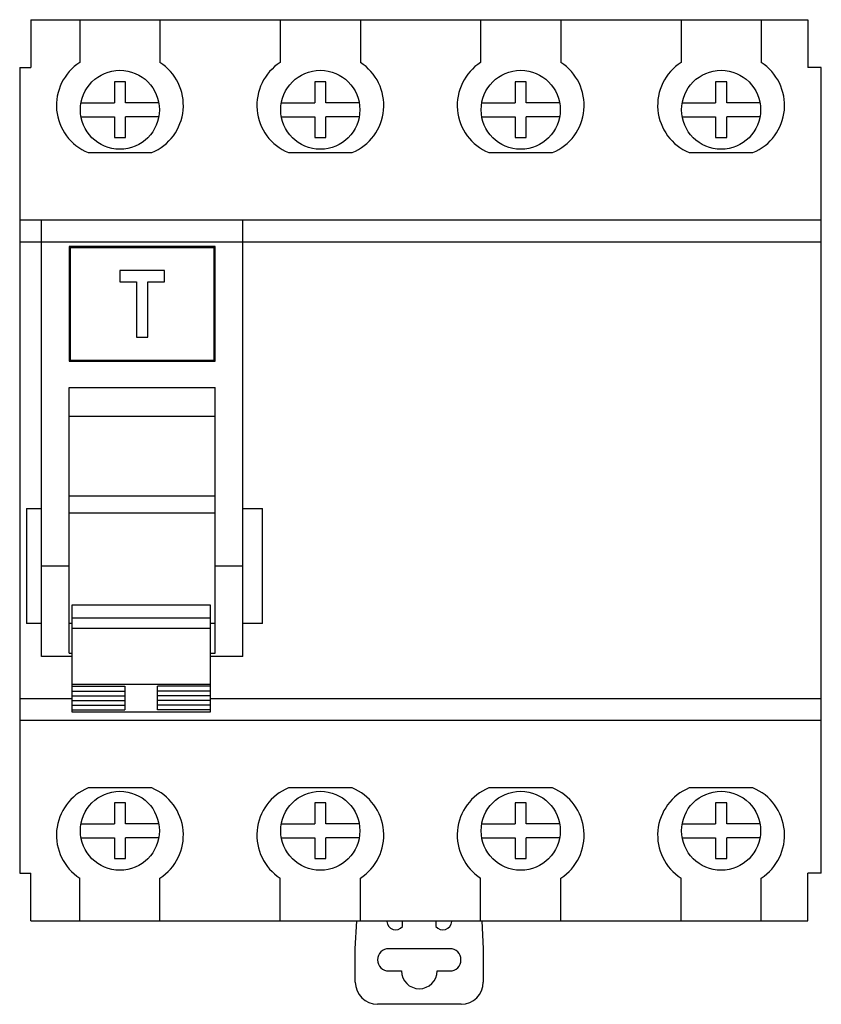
# Model space of a CAD drawing. Header units: millimetres. Extents: x 10 to 82, y 18.8 to 107.2.
import ezdxf

# ---------------------------------------------------------------- set-up
doc = ezdxf.new("R2010")
doc.units = ezdxf.units.MM
doc.header["$LTSCALE"] = 8.263908
doc.layers.get('0').update_dxf_attribs({"linetype": 'CONTINUOUS'})

msp = doc.modelspace()

# ---------------------------------------------------------------- linework, layer by layer
at = {"color": 7, "linetype": 'CONTINUOUS'}
for p, q in [((10.974, 107.25), (10.974, 102.95)), ((10.974, 107.25), (80.784, 107.25)), ((15.384, 107.25), (15.384, 103.411)), ((22.584, 107.25), (22.584, 103.411)), ((33.384, 107.25), (33.384, 103.411)), ((40.584, 107.25), (40.584, 103.411)), ((51.384, 107.25), (51.384, 103.411)), ((58.584, 107.25), (58.584, 103.411)), ((69.384, 107.25), (69.384, 103.411)), ((76.584, 107.25), (76.584, 103.411)), ((80.784, 107.25), (80.784, 102.95)), ((9.984, 102.95), (9.984, 30.55)), ((9.984, 102.95), (10.974, 102.95)), ((81.984, 102.95), (80.784, 102.95)), ((81.984, 30.55), (81.984, 102.95)), ((18.484, 101.655), (18.484, 99.775)), ((19.484, 101.655), (18.484, 101.655)), ((19.484, 99.775), (19.484, 101.655)), ((36.484, 101.655), (36.484, 99.775)), ((37.484, 101.655), (36.484, 101.655)), ((37.484, 99.775), (37.484, 101.655)), ((54.484, 101.655), (54.484, 99.775)), ((55.484, 101.655), (54.484, 101.655)), ((55.484, 99.775), (55.484, 101.655)), ((72.484, 101.655), (72.484, 99.775)), ((73.484, 101.655), (72.484, 101.655)), ((73.484, 99.775), (73.484, 101.655)), ((15.489, 99.775), (18.484, 99.775)), ((22.478, 99.775), (19.484, 99.775)), ((33.489, 99.775), (36.484, 99.775)), ((40.478, 99.775), (37.484, 99.775)), ((51.489, 99.775), (54.484, 99.775)), ((58.478, 99.775), (55.484, 99.775)), ((69.489, 99.775), (72.484, 99.775)), ((76.478, 99.775), (73.484, 99.775)), ((15.489, 98.525), (18.484, 98.525)), ((18.484, 98.525), (18.484, 96.65)), ((19.484, 96.65), (19.484, 98.525)), ((22.478, 98.525), (19.484, 98.525)), ((33.489, 98.525), (36.484, 98.525)), ((36.484, 98.525), (36.484, 96.65)), ((37.484, 96.65), (37.484, 98.525)), ((40.478, 98.525), (37.484, 98.525)), ((51.489, 98.525), (54.484, 98.525)), ((54.484, 98.525), (54.484, 96.65)), ((55.484, 96.65), (55.484, 98.525)), ((58.478, 98.525), (55.484, 98.525)), ((69.489, 98.525), (72.484, 98.525)), ((72.484, 98.525), (72.484, 96.65)), ((73.484, 96.65), (73.484, 98.525)), ((76.478, 98.525), (73.484, 98.525)), ((18.484, 96.65), (19.484, 96.65)), ((36.484, 96.65), (37.484, 96.65)), ((54.484, 96.65), (55.484, 96.65)), ((72.484, 96.65), (73.484, 96.65)), ((16.124, 95.3), (21.844, 95.3)), ((34.124, 95.3), (39.844, 95.3)), ((52.124, 95.3), (57.844, 95.3)), ((70.124, 95.3), (75.844, 95.3)), ((9.984, 89.25), (81.984, 89.25)), ((11.934, 50.026), (11.934, 89.25)), ((30.034, 50.026), (30.034, 89.25)), ((81.984, 87.25), (9.984, 87.25)), ((14.434, 86.85), (14.434, 76.55)), ((27.534, 86.85), (14.434, 86.85)), ((14.509, 86.75), (14.509, 76.65)), ((27.459, 86.75), (14.509, 86.75)), ((27.459, 76.65), (27.459, 86.75)), ((27.534, 76.55), (27.534, 86.85)), ((18.984, 84.7), (18.984, 83.7)), ((22.984, 84.7), (18.984, 84.7)), ((22.984, 83.7), (22.984, 84.7)), ((18.984, 83.7), (20.484, 83.7)), ((20.484, 83.7), (20.484, 78.7)), ((21.484, 78.7), (21.484, 83.7)), ((21.484, 83.7), (22.984, 83.7)), ((20.484, 78.7), (21.484, 78.7)), ((14.434, 76.55), (27.534, 76.55)), ((14.509, 76.65), (27.459, 76.65)), ((14.434, 50.324), (14.434, 74.2)), ((14.434, 74.2), (27.534, 74.2)), ((27.534, 50.324), (27.534, 74.2)), ((14.434, 71.602), (27.534, 71.602)), ((14.434, 64.467), (27.534, 64.467)), ((10.584, 63.322), (10.584, 52.978)), ((10.584, 63.322), (11.934, 63.322)), ((14.434, 62.926), (27.534, 62.926)), ((30.034, 63.322), (31.784, 63.322)), ((31.784, 52.978), (31.784, 63.322)), ((11.934, 58.15), (14.434, 58.15)), ((27.534, 58.15), (30.034, 58.15)), ((14.674, 54.631), (14.674, 45.044)), ((27.124, 54.631), (14.674, 54.631)), ((27.124, 45.044), (27.124, 54.631)), ((14.674, 53.483), (27.124, 53.483)), ((11.934, 52.978), (10.584, 52.978)), ((14.674, 52.983), (14.434, 52.983)), ((14.674, 52.564), (27.124, 52.564)), ((27.534, 52.983), (27.124, 52.983)), ((31.784, 52.978), (30.034, 52.978)), ((14.674, 50.026), (11.934, 50.026)), ((14.434, 50.324), (14.674, 50.324)), ((27.124, 50.324), (27.534, 50.324)), ((30.034, 50.026), (27.124, 50.026)), ((27.124, 47.498), (14.674, 47.498)), ((14.674, 47.331), (19.424, 47.331)), ((14.674, 46.907), (19.424, 46.907)), ((19.424, 47.331), (19.424, 45.21)), ((22.374, 45.21), (22.374, 47.331)), ((27.124, 47.331), (22.374, 47.331)), ((27.124, 46.907), (22.374, 46.907)), ((9.984, 46.25), (14.674, 46.25)), ((14.674, 46.483), (19.424, 46.483)), ((14.674, 46.058), (19.424, 46.058)), ((27.124, 46.483), (22.374, 46.483)), ((27.124, 46.058), (22.374, 46.058)), ((27.124, 46.25), (81.984, 46.25)), ((14.674, 45.634), (19.424, 45.634)), ((14.674, 45.21), (19.424, 45.21)), ((27.124, 45.634), (22.374, 45.634)), ((27.124, 45.21), (22.374, 45.21)), ((81.984, 44.25), (9.984, 44.25)), ((14.674, 45.044), (27.124, 45.044)), ((21.843, 38.2), (16.124, 38.2)), ((39.843, 38.2), (34.124, 38.2)), ((57.843, 38.2), (52.124, 38.2)), ((75.843, 38.2), (70.124, 38.2)), ((18.484, 36.855), (18.484, 34.975)), ((19.484, 36.855), (18.484, 36.855)), ((19.484, 34.975), (19.484, 36.855)), ((37.484, 36.855), (36.484, 36.855)), ((36.484, 36.855), (36.484, 34.975)), ((37.484, 34.975), (37.484, 36.855)), ((55.484, 36.855), (54.484, 36.855)), ((54.484, 36.855), (54.484, 34.975)), ((55.484, 34.975), (55.484, 36.855)), ((73.484, 36.855), (72.484, 36.855)), ((72.484, 36.855), (72.484, 34.975)), ((73.484, 34.975), (73.484, 36.855)), ((15.489, 34.975), (18.484, 34.975)), ((22.478, 34.975), (19.484, 34.975)), ((33.489, 34.975), (36.484, 34.975)), ((40.478, 34.975), (37.484, 34.975)), ((51.489, 34.975), (54.484, 34.975)), ((58.478, 34.975), (55.484, 34.975)), ((69.489, 34.975), (72.484, 34.975)), ((76.478, 34.975), (73.484, 34.975)), ((15.489, 33.725), (18.484, 33.725)), ((18.484, 33.725), (18.484, 31.85)), ((19.484, 31.85), (19.484, 33.725)), ((22.478, 33.725), (19.484, 33.725)), ((33.489, 33.725), (36.484, 33.725)), ((36.484, 33.725), (36.484, 31.85)), ((40.478, 33.725), (37.484, 33.725)), ((37.484, 31.85), (37.484, 33.725)), ((51.489, 33.725), (54.484, 33.725)), ((54.484, 33.725), (54.484, 31.85)), ((58.478, 33.725), (55.484, 33.725)), ((55.484, 31.85), (55.484, 33.725)), ((69.489, 33.725), (72.484, 33.725)), ((72.484, 33.725), (72.484, 31.85)), ((76.478, 33.725), (73.484, 33.725)), ((73.484, 31.85), (73.484, 33.725)), ((18.484, 31.85), (19.484, 31.85)), ((36.484, 31.85), (37.484, 31.85)), ((54.484, 31.85), (55.484, 31.85)), ((72.484, 31.85), (73.484, 31.85)), ((9.984, 30.55), (10.974, 30.55)), ((10.974, 26.25), (10.974, 30.55)), ((81.984, 30.55), (80.784, 30.55)), ((80.784, 26.25), (80.784, 30.55)), ((15.384, 26.25), (15.384, 30.089)), ((22.584, 26.25), (22.584, 30.089)), ((33.384, 26.25), (33.384, 30.089)), ((40.584, 26.25), (40.584, 30.089)), ((51.384, 26.25), (51.384, 30.089)), ((58.584, 26.25), (58.584, 30.089)), ((69.384, 26.25), (69.384, 30.089)), ((76.584, 26.25), (76.584, 30.089)), ((10.974, 26.25), (80.784, 26.25)), ((40.124, 23.75), (40.255, 26.25)), ((42.947, 26.25), (42.952, 26.187)), ((44.374, 25.75), (44.374, 26.25)), ((47.374, 26.25), (47.374, 25.75)), ((48.796, 26.187), (48.801, 26.25)), ((51.493, 26.25), (51.624, 23.75)), ((40.124, 20.75), (40.124, 23.75)), ((48.617, 23.75), (43.13, 23.75)), ((51.624, 23.75), (51.624, 20.75)), ((43.13, 21.75), (44.274, 21.75)), ((47.474, 21.75), (48.617, 21.75)), ((49.624, 18.75), (42.124, 18.75))]:
    msp.add_line(p, q, dxfattribs=at)
for centre in [(18.984, 99.15), (36.984, 99.15), (54.984, 99.15), (72.984, 99.15), (18.984, 34.35), (36.984, 34.35), (54.984, 34.35), (72.984, 34.35)]:
    msp.add_circle(centre, 3.55, dxfattribs=at)
for centre, radius, start, end in [((17.884, 99.55), 4.6, 122.92073, 247.50553), ((20.084, 99.55), 4.6, 292.49498, 57.07941), ((35.884, 99.55), 4.6, 122.92073, 247.50656), ((38.084, 99.55), 4.6, 292.49498, 57.07941), ((53.884, 99.55), 4.6, 122.92073, 247.50656), ((56.084, 99.55), 4.6, 292.49498, 57.07941), ((71.884, 99.55), 4.6, 122.92073, 247.50656), ((74.084, 99.55), 4.6, 292.49498, 57.07941), ((17.884, 33.95), 4.6, 112.49498, 237.07941), ((20.084, 33.95), 4.6, 302.92073, 67.50656), ((35.884, 33.95), 4.6, 112.49498, 237.07941), ((38.084, 33.95), 4.6, 302.92073, 67.50656), ((53.884, 33.95), 4.6, 112.49498, 237.07941), ((56.084, 33.95), 4.6, 302.92073, 67.50656), ((71.884, 33.95), 4.6, 112.49498, 237.07941), ((74.084, 33.95), 4.6, 302.92073, 67.50656), ((43.749, 26.25), 0.8, 184.5, 321.31781), ((47.998, 26.25), 0.8, 218.68219, 355.5), ((43.13, 22.75), 1, 90, 270), ((48.617, 22.75), 1, 270, 90), ((45.874, 21.75), 1.6, 180, 360), ((42.124, 20.75), 2, 180, 270), ((49.624, 20.75), 2, 270, 360)]:
    msp.add_arc(centre, radius, start, end, dxfattribs=at)

doc.saveas('drawing.dxf')
